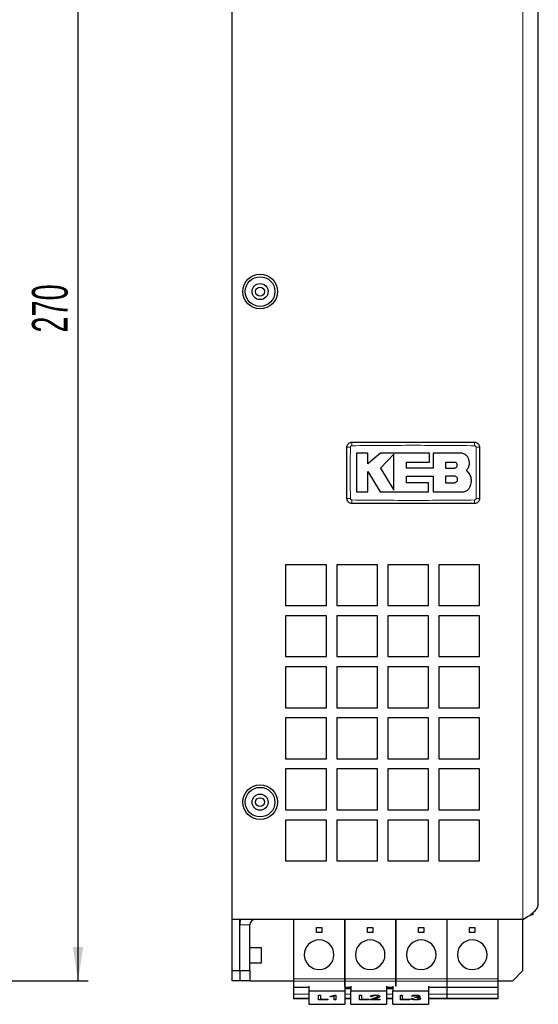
# Model space of a CAD drawing. Header units: millimetres. Extents: x 5 to 418, y 2 to 292.
# Tile 4 of 11: x 182 to 233, y 106 to 203. Entities that reach past the tile are written whole.
import ezdxf

# ---------------------------------------------------------------- set-up
doc = ezdxf.new("R2010")
doc.units = ezdxf.units.MM
doc.layers.add('SLD-0', color=7, linetype='Continuous')
doc.styles.add('SLDTEXTSTYLE0', font='TXT', dxfattribs={"width": 0.605})
doc.dimstyles.new('SLDDIMSTYLE0', dxfattribs={"dimtxt": 3.5, "dimasz": 3.302, "dimexe": 0, "dimexo": 0.0625, "dimgap": 0.875, "dimtad": 1, "dimlfac": 2, "dimrnd": 1e-09, "dimzin": 12, "dimdsep": 46, "dimtxsty": 'SLDTEXTSTYLE0', "dimsah": 1, "dimcen": 0.09, "dimadec": 0, "dimazin": 3, "dimtfac": 1, "dimtofl": 0, "dimtmove": 0, "dimatfit": 3, "dimfxl": 1, "dimfrac": 2, "dimtolj": 1, "dimtzin": 12, "dimarcsym": 0})

# ---------------------------------------------------------------- blocks, each defined once
blk = doc.blocks.new('_D_3')
at = {"layer": 'SLD-0', "color": 7}
for p, q in [((170.813, 243.461), (188.866, 243.461)), ((187.866, 108.461), (187.866, 243.461)), ((170.813, 108.461), (188.866, 108.461))]:
    blk.add_line(p, q, dxfattribs=at)
for points in [[(187.866, 243.461), (187.358, 240.159), (188.374, 240.159)], [(187.866, 108.461), (188.374, 111.763), (187.358, 111.763)]]:
    blk.add_solid(points, dxfattribs=at)
at = {"layer": 'SLD-0', "color": 7, "insert": (183.354, 171.95), "char_height": 3.5, "attachment_point": 1, "rotation": 90, "style": 'SLDTEXTSTYLE0'}
blk.add_mtext('270', dxfattribs=at)

msp = doc.modelspace()

# ---------------------------------------------------------------- linework, layer by layer
at = {"color": 7, "linetype": 'Continuous', "lineweight": 25}
for p, q in [((202.9533, 114.4607), (202.9533, 237.4607)), ((232.9533, 115.9607), (232.9533, 235.9607)), ((216.2478, 160.1502), (215.1481, 160.1502)), ((216.2478, 159.0838), (216.2478, 160.1502)), ((217.4992, 160.1502), (216.2478, 159.0838)), ((222.298, 160.1502), (217.4992, 160.1502)), ((222.298, 159.247), (222.298, 160.1502)), ((222.6455, 160.1502), (222.6455, 158.6704)), ((225.2904, 160.1502), (222.6455, 160.1502)), ((218.8108, 160.0312), (217.4992, 158.6819)), ((220.0557, 159.247), (222.298, 159.247)), ((220.0557, 158.6704), (220.0557, 159.247)), ((224.7354, 159.2399), (223.8649, 159.2399)), ((223.8649, 159.2399), (223.8649, 158.6819)), ((216.2471, 158.333), (217.4577, 156.3435)), ((216.2471, 156.3435), (216.2471, 158.333)), ((217.4992, 158.6819), (218.8108, 156.5262)), ((222.6455, 158.6704), (220.0557, 158.6704)), ((223.8649, 158.6819), (224.7354, 158.6819)), ((226.2037, 158.1265), (225.9191, 158.4789)), ((220.0563, 157.8831), (222.6455, 157.8831)), ((220.0563, 157.2455), (220.0563, 157.8831)), ((222.2081, 157.2455), (220.0563, 157.2455)), ((222.2081, 156.3435), (222.2081, 157.2455)), ((222.6455, 157.8831), (222.6455, 156.3435)), ((223.8649, 157.8831), (223.8649, 157.2455)), ((224.7354, 157.8831), (223.8649, 157.8831)), ((223.8649, 157.2455), (224.7354, 157.2455)), ((215.1481, 156.3435), (216.2471, 156.3435)), ((217.4577, 156.3435), (222.2081, 156.3435)), ((222.6455, 156.3435), (225.484, 156.3435)), ((212.2033, 149.2107), (208.2033, 149.2107)), ((208.2033, 149.2107), (208.2033, 145.2107)), ((212.2033, 145.2107), (212.2033, 149.2107)), ((217.2033, 149.2107), (213.2033, 149.2107)), ((213.2033, 149.2107), (213.2033, 145.2107)), ((217.2033, 145.2107), (217.2033, 149.2107)), ((222.2033, 149.2107), (218.2033, 149.2107)), ((218.2033, 149.2107), (218.2033, 145.2107)), ((222.2033, 145.2107), (222.2033, 149.2107)), ((227.2033, 149.2107), (223.2033, 149.2107)), ((223.2033, 149.2107), (223.2033, 145.2107)), ((227.2033, 145.2107), (227.2033, 149.2107)), ((208.2033, 145.2107), (212.2033, 145.2107)), ((213.2033, 145.2107), (217.2033, 145.2107)), ((218.2033, 145.2107), (222.2033, 145.2107)), ((223.2033, 145.2107), (227.2033, 145.2107)), ((212.2033, 144.2107), (208.2033, 144.2107)), ((208.2033, 144.2107), (208.2033, 140.2107)), ((212.2033, 140.2107), (212.2033, 144.2107)), ((217.2033, 144.2107), (213.2033, 144.2107)), ((213.2033, 144.2107), (213.2033, 140.2107)), ((217.2033, 140.2107), (217.2033, 144.2107)), ((222.2033, 144.2107), (218.2033, 144.2107)), ((218.2033, 144.2107), (218.2033, 140.2107)), ((222.2033, 140.2107), (222.2033, 144.2107)), ((227.2033, 144.2107), (223.2033, 144.2107)), ((223.2033, 144.2107), (223.2033, 140.2107)), ((227.2033, 140.2107), (227.2033, 144.2107)), ((208.2033, 140.2107), (212.2033, 140.2107)), ((213.2033, 140.2107), (217.2033, 140.2107)), ((218.2033, 140.2107), (222.2033, 140.2107)), ((223.2033, 140.2107), (227.2033, 140.2107)), ((212.2033, 139.2107), (208.2033, 139.2107)), ((208.2033, 139.2107), (208.2033, 135.2107)), ((212.2033, 135.2107), (212.2033, 139.2107)), ((217.2033, 139.2107), (213.2033, 139.2107)), ((213.2033, 139.2107), (213.2033, 135.2107)), ((217.2033, 135.2107), (217.2033, 139.2107)), ((222.2033, 139.2107), (218.2033, 139.2107)), ((218.2033, 139.2107), (218.2033, 135.2107)), ((222.2033, 135.2107), (222.2033, 139.2107)), ((227.2033, 139.2107), (223.2033, 139.2107)), ((223.2033, 139.2107), (223.2033, 135.2107)), ((227.2033, 135.2107), (227.2033, 139.2107)), ((208.2033, 135.2107), (212.2033, 135.2107)), ((213.2033, 135.2107), (217.2033, 135.2107)), ((218.2033, 135.2107), (222.2033, 135.2107)), ((223.2033, 135.2107), (227.2033, 135.2107)), ((212.2033, 134.2107), (208.2033, 134.2107)), ((208.2033, 134.2107), (208.2033, 130.2107)), ((212.2033, 130.2107), (212.2033, 134.2107)), ((217.2033, 134.2107), (213.2033, 134.2107)), ((213.2033, 134.2107), (213.2033, 130.2107)), ((217.2033, 130.2107), (217.2033, 134.2107)), ((222.2033, 134.2107), (218.2033, 134.2107)), ((218.2033, 134.2107), (218.2033, 130.2107)), ((222.2033, 130.2107), (222.2033, 134.2107)), ((227.2033, 134.2107), (223.2033, 134.2107)), ((223.2033, 134.2107), (223.2033, 130.2107)), ((227.2033, 130.2107), (227.2033, 134.2107)), ((208.2033, 130.2107), (212.2033, 130.2107)), ((213.2033, 130.2107), (217.2033, 130.2107)), ((218.2033, 130.2107), (222.2033, 130.2107)), ((223.2033, 130.2107), (227.2033, 130.2107)), ((212.2033, 129.2107), (208.2033, 129.2107)), ((208.2033, 129.2107), (208.2033, 125.2107)), ((212.2033, 125.2107), (212.2033, 129.2107)), ((217.2033, 129.2107), (213.2033, 129.2107)), ((213.2033, 129.2107), (213.2033, 125.2107)), ((217.2033, 125.2107), (217.2033, 129.2107)), ((222.2033, 129.2107), (218.2033, 129.2107)), ((218.2033, 129.2107), (218.2033, 125.2107)), ((222.2033, 125.2107), (222.2033, 129.2107)), ((227.2033, 129.2107), (223.2033, 129.2107)), ((223.2033, 129.2107), (223.2033, 125.2107)), ((227.2033, 125.2107), (227.2033, 129.2107)), ((208.2033, 125.2107), (212.2033, 125.2107)), ((213.2033, 125.2107), (217.2033, 125.2107)), ((218.2033, 125.2107), (222.2033, 125.2107)), ((223.2033, 125.2107), (227.2033, 125.2107)), ((212.2033, 124.2107), (208.2033, 124.2107)), ((208.2033, 124.2107), (208.2033, 120.2107)), ((212.2033, 120.2107), (212.2033, 124.2107)), ((217.2033, 124.2107), (213.2033, 124.2107)), ((213.2033, 124.2107), (213.2033, 120.2107)), ((217.2033, 120.2107), (217.2033, 124.2107)), ((222.2033, 124.2107), (218.2033, 124.2107)), ((218.2033, 124.2107), (218.2033, 120.2107)), ((222.2033, 120.2107), (222.2033, 124.2107)), ((227.2033, 124.2107), (223.2033, 124.2107)), ((223.2033, 124.2107), (223.2033, 120.2107)), ((227.2033, 120.2107), (227.2033, 124.2107)), ((208.2033, 120.2107), (212.2033, 120.2107)), ((213.2033, 120.2107), (217.2033, 120.2107)), ((218.2033, 120.2107), (222.2033, 120.2107)), ((223.2033, 120.2107), (227.2033, 120.2107)), ((232.1894, 114.9607), (232.4533, 114.9607)), ((232.4533, 114.9607), (232.4533, 115.1656)), ((202.9533, 109.4607), (202.9533, 114.4607)), ((231.4533, 114.4607), (202.9533, 114.4607)), ((203.7033, 109.4607), (203.7033, 114.4607)), ((204.7033, 109.4607), (204.7033, 113.9607)), ((208.989, 114.4607), (208.989, 108.667)), ((213.979, 114.4607), (213.979, 108.667)), ((213.989, 114.4607), (213.989, 108.667)), ((218.979, 114.4607), (218.979, 108.667)), ((218.989, 114.4607), (218.989, 108.667)), ((223.979, 114.4607), (223.979, 108.667)), ((223.989, 114.4607), (223.989, 108.667)), ((228.979, 114.4607), (228.979, 108.667)), ((231.4533, 109.4607), (231.4533, 114.4607)), ((211.229, 113.1914), (211.229, 113.7014)), ((211.229, 113.7014), (211.739, 113.7014)), ((211.739, 113.1914), (211.229, 113.1914)), ((211.739, 113.7014), (211.739, 113.1914)), ((216.229, 113.1914), (216.229, 113.7014)), ((216.229, 113.7014), (216.739, 113.7014)), ((216.739, 113.1914), (216.229, 113.1914)), ((216.739, 113.7014), (216.739, 113.1914)), ((221.229, 113.1914), (221.229, 113.7014)), ((221.229, 113.7014), (221.739, 113.7014)), ((221.739, 113.1914), (221.229, 113.1914)), ((221.739, 113.7014), (221.739, 113.1914)), ((226.229, 113.1914), (226.229, 113.7014)), ((226.229, 113.7014), (226.739, 113.7014)), ((226.739, 113.1914), (226.229, 113.1914)), ((226.739, 113.7014), (226.739, 113.1914)), ((205.8476, 111.6982), (204.7033, 111.6982)), ((205.8476, 110.2232), (205.8476, 111.6982)), ((204.7033, 110.2232), (205.8476, 110.2232)), ((202.9533, 109.4607), (203.7033, 109.4607)), ((202.9533, 108.4607), (202.9533, 109.4607)), ((203.7033, 109.4607), (203.7033, 108.4607)), ((203.7033, 109.4607), (204.7033, 109.4607)), ((204.7033, 109.4607), (204.7033, 108.4607)), ((213.989, 109.3187), (213.979, 109.3187)), ((213.979, 109.0137), (213.989, 109.0137)), ((218.989, 109.3187), (218.979, 109.3187)), ((218.979, 109.0137), (218.989, 109.0137)), ((230.4533, 108.4607), (231.4533, 109.4607)), ((203.7033, 108.4607), (202.9533, 108.4607)), ((204.7033, 108.4607), (203.7033, 108.4607)), ((204.7033, 108.4607), (208.989, 108.4607)), ((208.989, 108.667), (208.989, 108.4255)), ((208.989, 108.4255), (208.989, 107.8416)), ((213.979, 108.667), (213.979, 108.4255)), ((213.979, 108.4255), (213.979, 107.9473)), ((213.989, 108.667), (213.989, 108.4255)), ((213.989, 108.4255), (213.989, 107.9473)), ((218.979, 108.667), (218.979, 108.4255)), ((218.979, 108.4255), (218.979, 107.9473)), ((218.989, 108.667), (218.989, 108.4255)), ((218.989, 108.4255), (218.989, 107.9473)), ((223.979, 108.667), (223.979, 108.4255)), ((223.979, 108.4607), (223.989, 108.4607)), ((223.979, 108.4255), (223.979, 107.8416)), ((223.989, 108.667), (223.989, 108.4255)), ((223.989, 108.4255), (223.989, 107.8416)), ((228.979, 108.667), (228.979, 108.4255)), ((228.979, 108.4607), (230.4533, 108.4607)), ((228.979, 108.4255), (228.979, 107.8416)), ((208.989, 107.8416), (208.989, 107.8235)), ((210.489, 107.8235), (208.989, 107.8235)), ((208.989, 107.8235), (208.989, 107.1585)), ((208.989, 107.1585), (208.989, 106.7513)), ((210.489, 107.9473), (210.489, 107.4908)), ((210.489, 107.4908), (213.989, 107.4908)), ((210.489, 107.4908), (210.489, 106.1637)), ((211.4254, 107.0659), (211.6072, 107.0659)), ((211.4254, 107.0611), (211.4254, 107.0659)), ((211.4254, 107.0611), (211.6072, 107.0611)), ((211.4254, 106.5966), (211.4254, 107.0611)), ((211.6072, 107.0611), (211.6072, 107.0659)), ((211.6072, 107.0611), (211.6072, 106.6509)), ((213.012, 107.0719), (213.1299, 107.0719)), ((213.012, 107.0671), (213.012, 107.0719)), ((213.012, 107.0671), (213.1299, 107.0671)), ((213.1299, 107.0671), (213.1299, 107.0719)), ((213.1299, 107.0671), (213.1299, 106.5966)), ((213.979, 107.9729), (213.989, 107.9729)), ((213.989, 107.9473), (213.989, 107.4908)), ((214.589, 107.8235), (213.989, 107.8235)), ((214.589, 107.8066), (213.989, 107.8066)), ((213.989, 107.7242), (214.589, 107.7242)), ((213.989, 107.4908), (213.989, 106.1637)), ((214.589, 107.9473), (214.589, 107.4908)), ((214.589, 107.4908), (218.089, 107.4908)), ((214.589, 106.1637), (214.589, 107.4908)), ((215.4467, 107.0659), (215.6285, 107.0659)), ((215.4467, 107.0611), (215.4467, 107.0659)), ((215.4467, 106.5966), (215.4467, 107.0611)), ((215.4467, 107.0611), (215.6285, 107.0611)), ((215.6285, 107.0611), (215.6285, 107.0659)), ((215.6285, 107.0611), (215.6285, 106.6509)), ((216.9808, 107.0671), (216.9808, 107.0719)), ((218.089, 107.9473), (218.089, 107.4908)), ((218.689, 107.8235), (218.089, 107.8235)), ((218.689, 107.8066), (218.089, 107.8066)), ((218.089, 107.7242), (218.689, 107.7242)), ((218.089, 107.4908), (218.089, 106.1637)), ((218.689, 107.9473), (218.689, 107.4908)), ((218.689, 107.4908), (222.189, 107.4908)), ((218.689, 106.1637), (218.689, 107.4908)), ((218.979, 107.9729), (218.989, 107.9729)), ((219.4515, 107.0659), (219.6333, 107.0659)), ((219.4515, 107.0611), (219.4515, 107.0659)), ((219.4515, 106.5966), (219.4515, 107.0611)), ((219.4515, 107.0611), (219.6333, 107.0611)), ((219.6333, 107.0611), (219.6333, 107.0659)), ((219.6333, 107.0611), (219.6333, 106.6509)), ((220.9479, 107.0671), (220.9479, 107.0719)), ((222.189, 107.9473), (222.189, 107.4908)), ((223.979, 107.8235), (222.189, 107.8235)), ((222.189, 107.4908), (222.189, 106.1637)), ((223.979, 107.8416), (223.979, 107.8235)), ((223.979, 107.8235), (223.979, 107.1585)), ((223.979, 107.1585), (223.979, 106.7513)), ((223.989, 107.8416), (223.989, 107.8235)), ((228.979, 107.8235), (223.989, 107.8235)), ((223.989, 107.8235), (223.989, 107.1585)), ((223.989, 107.1585), (223.989, 106.7513)), ((228.979, 107.8416), (228.979, 107.8235)), ((228.979, 107.8235), (228.979, 107.1585)), ((228.979, 107.1585), (228.979, 106.7513)), ((208.989, 106.7513), (208.989, 106.7189)), ((210.489, 106.7189), (208.989, 106.7189)), ((208.989, 106.7189), (208.989, 106.7121)), ((210.489, 106.7121), (208.989, 106.7121)), ((210.489, 106.1637), (213.989, 106.1637)), ((212.3345, 106.5966), (211.4254, 106.5966)), ((211.6072, 106.6557), (212.3345, 106.6557)), ((211.6072, 106.6509), (212.3345, 106.6509)), ((212.3345, 106.6509), (212.3345, 106.6557)), ((212.3345, 106.6509), (212.3345, 106.5966)), ((212.5845, 106.9465), (212.5845, 106.9513)), ((212.5845, 106.8922), (212.5845, 106.9465)), ((212.9481, 106.5966), (212.9481, 106.9646)), ((213.1299, 106.5966), (212.9481, 106.5966)), ((214.589, 106.7189), (213.989, 106.7189)), ((214.589, 106.7121), (213.989, 106.7121)), ((214.589, 106.1637), (218.089, 106.1637)), ((216.3558, 106.5966), (215.4467, 106.5966)), ((215.6285, 106.6557), (216.3558, 106.6557)), ((215.6285, 106.6509), (216.3558, 106.6509)), ((216.3558, 106.6509), (216.3558, 106.6557)), ((216.3558, 106.6509), (216.3558, 106.5966)), ((217.424, 106.5966), (216.4922, 106.5966)), ((216.5149, 106.9284), (216.5149, 106.9332)), ((216.6967, 106.9223), (216.5149, 106.9284)), ((216.7422, 106.6557), (217.424, 106.6557)), ((216.7422, 106.6509), (217.424, 106.6509)), ((217.424, 106.9369), (217.424, 106.9418)), ((217.424, 106.6509), (217.424, 106.6557)), ((217.424, 106.6509), (217.424, 106.5966)), ((218.689, 106.7189), (218.089, 106.7189)), ((218.689, 106.7121), (218.089, 106.7121)), ((218.689, 106.1637), (222.189, 106.1637)), ((220.3606, 106.5966), (219.4515, 106.5966)), ((219.6333, 106.6557), (220.3606, 106.6557)), ((219.6333, 106.6509), (220.3606, 106.6509)), ((220.3606, 106.6509), (220.3606, 106.6557)), ((220.3606, 106.6509), (220.3606, 106.5966)), ((220.4969, 106.7281), (220.6787, 106.7341)), ((220.4969, 106.7233), (220.6787, 106.7293)), ((220.4969, 106.7233), (220.4969, 106.7281)), ((220.5197, 106.9525), (220.5197, 106.9573)), ((220.7015, 106.9465), (220.5197, 106.9525)), ((220.6787, 106.7293), (220.6787, 106.7341)), ((220.8378, 106.8242), (220.8606, 106.8789)), ((220.8378, 106.8194), (220.8606, 106.8741)), ((220.8378, 106.8194), (220.8378, 106.8242)), ((220.8606, 106.8789), (220.8879, 106.8782)), ((220.8606, 106.8741), (220.8606, 106.8789)), ((220.8606, 106.8741), (220.8879, 106.8734)), ((220.8879, 106.8734), (220.8879, 106.8782)), ((220.9532, 106.6388), (220.9532, 106.6436)), ((221.3606, 106.9462), (221.3606, 106.951)), ((221.4287, 106.7366), (221.4287, 106.7414)), ((223.979, 106.7189), (222.189, 106.7189)), ((223.979, 106.7121), (222.189, 106.7121)), ((223.979, 106.7513), (223.979, 106.7189)), ((223.979, 106.7189), (223.979, 106.7121)), ((223.989, 106.7513), (223.989, 106.7189)), ((228.979, 106.7189), (223.989, 106.7189)), ((223.989, 106.7189), (223.989, 106.7121)), ((228.979, 106.7121), (223.989, 106.7121)), ((228.979, 106.7513), (228.979, 106.7189)), ((228.979, 106.7189), (228.979, 106.7121))]:
    msp.add_line(p, q, dxfattribs=at)
at = {"color": 7, "linetype": 'Continuous', "lineweight": 18}
for p, q in [((231.4533, 114.4607), (231.4533, 237.4607)), ((204.7033, 113.9607), (203.7033, 113.9607)), ((213.979, 109.0241), (213.989, 109.0241)), ((218.979, 109.0241), (218.989, 109.0241)), ((213.979, 108.667), (208.989, 108.667)), ((213.979, 108.4255), (208.989, 108.4255)), ((218.979, 108.667), (213.989, 108.667)), ((218.979, 108.4255), (213.989, 108.4255)), ((223.979, 108.667), (218.989, 108.667)), ((223.979, 108.4255), (218.989, 108.4255)), ((228.979, 108.667), (223.989, 108.667)), ((228.979, 108.4255), (223.989, 108.4255)), ((210.489, 107.8416), (208.989, 107.8416)), ((210.489, 107.1585), (208.989, 107.1585)), ((214.589, 107.8416), (213.989, 107.8416)), ((214.589, 107.1585), (213.989, 107.1585)), ((218.689, 107.8416), (218.089, 107.8416)), ((218.689, 107.1585), (218.089, 107.1585)), ((223.979, 107.8416), (222.189, 107.8416)), ((223.979, 107.1585), (222.189, 107.1585)), ((228.979, 107.8416), (223.989, 107.8416)), ((228.979, 107.1585), (223.989, 107.1585)), ((210.489, 106.7513), (208.989, 106.7513)), ((214.589, 106.7513), (213.989, 106.7513)), ((216.8508, 106.769), (216.8508, 106.7738)), ((218.689, 106.7513), (218.089, 106.7513)), ((223.979, 106.7513), (222.189, 106.7513)), ((228.979, 106.7513), (223.989, 106.7513))]:
    msp.add_line(p, q, dxfattribs=at)
at = {"color": 7, "linetype": 'Continuous', "lineweight": 25, "flags": 128}
msp.add_lwpolyline([(203.7891, 114.4607), (203.7321, 114.2533), (203.7033, 113.9607)], dxfattribs=at)
at = {"color": 7, "linetype": 'Continuous', "lineweight": 25}
for centre, radius in [((205.7033, 175.9607), 1.7), ((205.7033, 175.9607), 1.45), ((205.7033, 175.9607), 0.7875), ((205.7033, 175.9607), 0.4375), ((205.7033, 125.9607), 1.7), ((205.7033, 125.9607), 1.45), ((205.7033, 125.9607), 0.7875), ((205.7033, 125.9607), 0.4375)]:
    msp.add_circle(centre, radius, dxfattribs=at)
at = {"color": 7, "linetype": 'Continuous', "lineweight": 18}
for centre, radius, start, end in [((221.7426, 160.9517), 7.0441, 177.893288, 180.691365), ((219.6641, 160.9517), 7.0439, 359.308621, 2.106755), ((214.4622, 153.468), 7.2473, 89.328019, 92.047607), ((226.9443, 153.4677), 7.2475, 87.952474, 90.671954), ((214.4622, 162.9485), 7.2425, 267.951047, 270.672418), ((221.7388, 155.4696), 7.0403, 179.308283, 182.10781), ((219.664, 155.4696), 7.044, 357.893277, 0.691368), ((226.9443, 162.9536), 7.2476, 269.328049, 272.047515)]:
    msp.add_arc(centre, radius, start, end, dxfattribs=at)
at = {"color": 7, "linetype": 'Continuous', "lineweight": 25}
for centre, radius, start, end in [((205.2033, 113.9607), 0.5, 90, 180), ((211.484, 111.0214), 1.45, 90, 270), ((211.484, 111.0214), 1.45, 270, 90), ((216.484, 111.0214), 1.45, 90, 270), ((216.484, 111.0214), 1.45, 270, 90), ((221.484, 111.0214), 1.45, 90, 270), ((221.484, 111.0214), 1.45, 270, 90), ((226.484, 111.0214), 1.45, 90, 270), ((226.484, 111.0214), 1.45, 270, 90)]:
    msp.add_arc(centre, radius, start, end, dxfattribs=at)
for points, knots in [([(214.2033, 160.7107), (214.2088, 160.7669), (214.2198, 160.8793), (214.306, 161.0291), (214.4329, 161.1422), (214.5735, 161.2021), (214.6664, 161.2082), (214.7033, 161.2107)], [0, 0, 0, 0, 0.2146728, 0.4293525, 0.6440267, 0.8586958, 1, 1, 1, 1]), ([(214.7033, 161.2107), (216.7031, 161.2107), (220.7031, 161.2107), (224.7031, 161.2107), (226.7033, 161.2107)], [0, 0, 0, 0, 0.499961, 1, 1, 1, 1]), ([(226.7033, 161.2107), (226.7595, 161.2051), (226.8719, 161.1941), (227.0217, 161.1079), (227.1348, 160.981), (227.1947, 160.8405), (227.2008, 160.7475), (227.2033, 160.7107)], [0, 0, 0, 0, 0.2146724, 0.429352, 0.6440262, 0.8586956, 1, 1, 1, 1]), ([(214.2033, 155.7107), (214.2033, 156.2423), (214.2033, 157.3414), (214.2033, 159.0081), (214.2033, 160.1431), (214.2033, 160.7107)], [0, 0, 0, 0, 0.3189779, 0.6594764, 1, 1, 1, 1]), ([(215.1481, 160.1502), (215.1481, 159.6296), (215.1481, 158.3608), (215.1481, 157.0918), (215.1481, 156.3435)], [0, 0, 0, 0, 0.4103295, 1, 1, 1, 1]), ([(226.2037, 159.2369), (226.1937, 159.3395), (226.1735, 159.5448), (226.0161, 159.8184), (225.7845, 160.025), (225.5277, 160.1346), (225.3579, 160.1458), (225.2904, 160.1502)], [0, 0, 0, 0, 0.21459, 0.4291787, 0.6437975, 0.8584406, 1, 1, 1, 1]), ([(227.2033, 160.7107), (227.2033, 160.179), (227.2033, 159.0799), (227.2033, 157.4132), (227.2033, 156.2782), (227.2033, 155.7107)], [0, 0, 0, 0, 0.3189779, 0.6594763, 1, 1, 1, 1]), ([(218.8108, 156.5262), (218.8108, 157.0466), (218.8108, 158.2148), (218.8108, 159.3833), (218.8108, 160.0312)], [0, 0, 0, 0, 0.44547751, 1, 1, 1, 1]), ([(224.7354, 158.6819), (224.7668, 158.685), (224.8297, 158.6912), (224.9132, 158.7394), (224.9767, 158.8104), (225.0129, 158.899), (225.0178, 158.9943), (224.9908, 159.0859), (224.935, 159.1634), (224.8569, 159.2178), (224.786, 159.2382), (224.7451, 159.2396), (224.7354, 159.2399)], [0, 0, 0, 0, 0.10757797, 0.21515507, 0.32274136, 0.43026461, 0.53768061, 0.64498658, 0.75221303, 0.85941075, 0.96664052, 1, 1, 1, 1]), ([(225.9191, 158.4789), (225.9887, 158.5633), (226.1281, 158.7321), (226.2068, 159.0082), (226.2045, 159.1769), (226.2037, 159.2369)], [0, 0, 0, 0, 0.3919653, 0.7839447, 1, 1, 1, 1]), ([(224.7354, 157.2455), (224.7713, 157.2491), (224.8429, 157.2561), (224.9383, 157.311), (225.0109, 157.3919), (225.0523, 157.4929), (225.0581, 157.6017), (225.0276, 157.7063), (224.9642, 157.795), (224.875, 157.8575), (224.7937, 157.8812), (224.7467, 157.8827), (224.7354, 157.8831)], [0, 0, 0, 0, 0.1073587, 0.214721, 0.322003, 0.4292233, 0.5364373, 0.6436973, 0.7510459, 0.8585026, 0.9660513, 1, 1, 1, 1]), ([(226.2673, 156.8694), (226.3176, 157.01), (226.4183, 157.2911), (226.3902, 157.7416), (226.2645, 158.0011), (226.2037, 158.1265)], [0, 0, 0, 0, 0.3407821, 0.6815687, 1, 1, 1, 1]), ([(225.484, 156.3435), (225.5792, 156.3529), (225.7696, 156.3715), (226.022, 156.5177), (226.1859, 156.6963), (226.2468, 156.8258), (226.2673, 156.8694)], [0, 0, 0, 0, 0.2851253, 0.5702516, 0.8553553, 1, 1, 1, 1]), ([(214.7033, 155.2107), (214.6471, 155.2162), (214.5346, 155.2272), (214.3848, 155.3134), (214.2717, 155.4403), (214.2118, 155.5809), (214.2057, 155.6738), (214.2033, 155.7107)], [0, 0, 0, 0, 0.2146723, 0.429352, 0.6440261, 0.8586954, 1, 1, 1, 1]), ([(227.2033, 155.7107), (227.1977, 155.6545), (227.1867, 155.542), (227.1005, 155.3922), (226.9736, 155.2791), (226.8331, 155.2192), (226.7401, 155.2131), (226.7033, 155.2107)], [0, 0, 0, 0, 0.2146728, 0.4293525, 0.6440267, 0.8586958, 1, 1, 1, 1]), ([(226.7033, 155.2107), (224.7034, 155.2107), (220.7034, 155.2107), (216.7034, 155.2107), (214.7033, 155.2107)], [0, 0, 0, 0, 0.499961, 1, 1, 1, 1]), ([(231.4533, 114.4607), (231.6536, 114.588), (232.0543, 114.8429), (232.5563, 115.2252), (232.8915, 115.598), (232.9332, 115.843), (232.9533, 115.9607)], [0, 0, 0, 0, 0.2547259, 0.5096179, 0.7645109, 1, 1, 1, 1]), ([(212.5845, 106.9513), (212.6839, 106.9691), (212.8614, 107.0009), (212.966, 107.0502), (213.012, 107.0719)], [0, 0, 0, 0, 0.5602037, 1, 1, 1, 1]), ([(212.5845, 106.9465), (212.6839, 106.9643), (212.8614, 106.9961), (212.966, 107.0454), (213.012, 107.0671)], [0, 0, 0, 0, 0.5602037, 1, 1, 1, 1]), ([(216.5149, 106.9332), (216.5237, 106.9525), (216.5412, 106.9911), (216.6448, 107.0397), (216.8076, 107.0683), (216.923, 107.0707), (216.9808, 107.0719)], [0, 0, 0, 0, 0.28092, 0.5601055, 0.7797736, 1, 1, 1, 1]), ([(216.5149, 106.9284), (216.5237, 106.9477), (216.5412, 106.9863), (216.6448, 107.0349), (216.8076, 107.0634), (216.923, 107.0659), (216.9808, 107.0671)], [0, 0, 0, 0, 0.28092, 0.5601055, 0.7797736, 1, 1, 1, 1]), ([(216.9808, 107.0719), (217.0513, 107.0703), (217.192, 107.0669), (217.3353, 107.0283), (217.4116, 106.9852), (217.4199, 106.9563), (217.424, 106.9418)], [0, 0, 0, 0, 0.2796935, 0.5582605, 0.779102, 1, 1, 1, 1]), ([(216.9808, 107.0671), (217.0513, 107.0654), (217.192, 107.0621), (217.3353, 107.0235), (217.4116, 106.9804), (217.4199, 106.9514), (217.424, 106.9369)], [0, 0, 0, 0, 0.2796935, 0.5582605, 0.779102, 1, 1, 1, 1]), ([(220.5197, 106.9573), (220.5324, 106.9736), (220.5578, 107.0062), (220.6601, 107.0451), (220.8002, 107.0684), (220.8987, 107.0707), (220.9479, 107.0719)], [0, 0, 0, 0, 0.280681, 0.5599996, 0.7799415, 1, 1, 1, 1]), ([(220.5197, 106.9525), (220.5324, 106.9688), (220.5578, 107.0014), (220.6601, 107.0403), (220.8002, 107.0636), (220.8987, 107.0659), (220.9479, 107.0671)], [0, 0, 0, 0, 0.280681, 0.5599996, 0.7799415, 1, 1, 1, 1]), ([(220.9479, 107.0719), (221.0121, 107.0696), (221.1406, 107.0649), (221.2752, 107.0306), (221.3503, 106.9912), (221.3571, 106.9644), (221.3606, 106.951)], [0, 0, 0, 0, 0.27905485, 0.5587479, 0.77918789, 1, 1, 1, 1]), ([(220.9479, 107.0671), (221.0121, 107.0648), (221.1406, 107.0601), (221.2752, 107.0258), (221.3503, 106.9864), (221.3571, 106.9596), (221.3606, 106.9462)], [0, 0, 0, 0, 0.2790548, 0.5587479, 0.7791879, 1, 1, 1, 1]), ([(212.9481, 106.9646), (212.8872, 106.9485), (212.7784, 106.9199), (212.6437, 106.9007), (212.5845, 106.8922)], [0, 0, 0, 0, 0.5597552, 1, 1, 1, 1]), ([(216.4922, 106.6014), (216.5014, 106.6202), (216.5197, 106.6577), (216.6513, 106.7167), (216.7751, 106.7521), (216.8508, 106.7738)], [0, 0, 0, 0, 0.2789983, 0.5591533, 1, 1, 1, 1]), ([(216.4922, 106.5966), (216.5014, 106.6153), (216.5197, 106.6529), (216.6513, 106.7118), (216.7751, 106.7473), (216.8508, 106.769)], [0, 0, 0, 0, 0.2789983, 0.5591533, 1, 1, 1, 1]), ([(216.9741, 107.0189), (216.9419, 107.0181), (216.8775, 107.0166), (216.7955, 107.0019), (216.7097, 106.972), (216.7021, 106.9428), (216.6967, 106.9223)], [0, 0, 0, 0, 0.1869992, 0.3738594, 0.5610311, 1, 1, 1, 1]), ([(217.0124, 106.7411), (216.9788, 106.7315), (216.9234, 106.7157), (216.8475, 106.6933), (216.7871, 106.6734), (216.7571, 106.6584), (216.7422, 106.6509)], [0, 0, 0, 0, 0.3400533, 0.5600752, 0.7800781, 1, 1, 1, 1]), ([(216.8508, 106.7738), (216.9502, 106.801), (217.0884, 106.839), (217.2192, 106.8982), (217.2345, 106.9279), (217.2422, 106.9427)], [0, 0, 0, 0, 0.5606052, 0.780638, 1, 1, 1, 1]), ([(216.8508, 106.769), (216.9502, 106.7962), (217.0884, 106.8341), (217.2192, 106.8934), (217.2345, 106.9231), (217.2422, 106.9379)], [0, 0, 0, 0, 0.5606052, 0.780638, 1, 1, 1, 1]), ([(217.2422, 106.9379), (217.239, 106.9492), (217.2327, 106.9718), (217.1653, 106.9988), (217.0745, 107.0162), (217.0076, 107.018), (216.9741, 107.0189)], [0, 0, 0, 0, 0.2804253, 0.5599428, 0.7799288, 1, 1, 1, 1]), ([(217.424, 106.9369), (217.4151, 106.9154), (217.3972, 106.8723), (217.236, 106.8068), (217.0973, 106.766), (217.0124, 106.7411)], [0, 0, 0, 0, 0.279141, 0.5590777, 1, 1, 1, 1]), ([(220.9504, 106.5906), (220.8807, 106.5932), (220.7411, 106.5983), (220.5515, 106.6472), (220.5176, 106.6944), (220.4969, 106.7233)], [0, 0, 0, 0, 0.2799899, 0.5605586, 1, 1, 1, 1]), ([(220.6787, 106.7341), (220.6972, 106.7103), (220.723, 106.6772), (220.8466, 106.6468), (220.9177, 106.6447), (220.9532, 106.6436)], [0, 0, 0, 0, 0.55962411, 0.77983399, 1, 1, 1, 1]), ([(220.6787, 106.7293), (220.6972, 106.7055), (220.723, 106.6723), (220.8466, 106.642), (220.9177, 106.6399), (220.9532, 106.6388)], [0, 0, 0, 0, 0.55962411, 0.77983399, 1, 1, 1, 1]), ([(220.9529, 107.0189), (220.9145, 107.0175), (220.8377, 107.0149), (220.7335, 106.9881), (220.7136, 106.9623), (220.7015, 106.9465)], [0, 0, 0, 0, 0.2800526, 0.5599026, 1, 1, 1, 1]), ([(220.9632, 106.8258), (220.9393, 106.8253), (220.8967, 106.8243), (220.8558, 106.8209), (220.8378, 106.8194)], [0, 0, 0, 0, 0.55969445, 1, 1, 1, 1]), ([(220.8879, 106.8782), (220.9309, 106.8792), (221.0168, 106.8812), (221.1168, 106.9009), (221.1718, 106.9269), (221.1764, 106.9448), (221.1787, 106.9537)], [0, 0, 0, 0, 0.2801509, 0.5592967, 0.7793444, 1, 1, 1, 1]), ([(220.8879, 106.8734), (220.9309, 106.8744), (221.0168, 106.8764), (221.1168, 106.896), (221.1718, 106.9221), (221.1764, 106.94), (221.1787, 106.9489)], [0, 0, 0, 0, 0.2801509, 0.55929672, 0.77934439, 1, 1, 1, 1]), ([(221.4287, 106.7366), (221.4229, 106.7163), (221.4111, 106.6758), (221.2907, 106.6276), (221.1301, 106.5958), (221.0103, 106.5923), (220.9504, 106.5906)], [0, 0, 0, 0, 0.2804019, 0.5599334, 0.7800576, 1, 1, 1, 1]), ([(221.1787, 106.9489), (221.1763, 106.9586), (221.1713, 106.9779), (221.1156, 107.0012), (221.0387, 107.0164), (220.9815, 107.018), (220.9529, 107.0189)], [0, 0, 0, 0, 0.28046105, 0.55988555, 0.77999565, 1, 1, 1, 1]), ([(220.9532, 106.6436), (221.0016, 106.646), (221.0987, 106.6506), (221.2227, 106.6871), (221.2378, 106.7205), (221.2469, 106.7408)], [0, 0, 0, 0, 0.2792491, 0.5603806, 1, 1, 1, 1]), ([(220.9532, 106.6388), (221.0016, 106.6411), (221.0987, 106.6458), (221.2227, 106.6823), (221.2378, 106.7156), (221.2469, 106.736)], [0, 0, 0, 0, 0.2792491, 0.5603806, 1, 1, 1, 1]), ([(221.2469, 106.736), (221.2438, 106.7483), (221.2374, 106.7729), (221.1694, 106.8029), (221.0725, 106.8227), (220.9996, 106.8248), (220.9632, 106.8258)], [0, 0, 0, 0, 0.2805844, 0.5600679, 0.7800546, 1, 1, 1, 1]), ([(221.3606, 106.9462), (221.3579, 106.9356), (221.3525, 106.9144), (221.2962, 106.8785), (221.2137, 106.8617), (221.1635, 106.8515)], [0, 0, 0, 0, 0.2809982, 0.5617799, 1, 1, 1, 1]), ([(221.1635, 106.8563), (221.2113, 106.851), (221.307, 106.8405), (221.408, 106.7973), (221.4209, 106.7626), (221.4287, 106.7414)], [0, 0, 0, 0, 0.2796652, 0.5598104, 1, 1, 1, 1]), ([(221.1635, 106.8515), (221.2113, 106.8462), (221.307, 106.8357), (221.408, 106.7925), (221.4209, 106.7578), (221.4287, 106.7366)], [0, 0, 0, 0, 0.2796652, 0.5598104, 1, 1, 1, 1])]:
    msp.add_open_spline(points, degree=3, knots=knots, dxfattribs=at)
at = {"color": 7, "linetype": 'Continuous', "lineweight": 18}
for points, knots in [([(214.5472, 160.7148), (214.5415, 160.1464), (214.53, 159.0095), (214.5306, 157.3399), (214.5418, 156.239), (214.5472, 155.7065)], [0, 0, 0, 0, 0.3404987, 0.6810489, 1, 1, 1, 1]), ([(214.699, 160.8667), (214.6879, 160.8659), (214.6599, 160.8637), (214.6176, 160.8451), (214.5792, 160.8108), (214.5528, 160.7657), (214.5491, 160.7317), (214.5472, 160.7148)], [0, 0, 0, 0, 0.140567, 0.3553278, 0.5708439, 0.7860438, 1, 1, 1, 1]), ([(226.7075, 160.8667), (224.7059, 160.887), (220.7031, 160.9276), (216.7003, 160.887), (214.699, 160.8667)], [0, 0, 0, 0, 0.500039, 1, 1, 1, 1]), ([(226.8593, 160.7148), (226.8585, 160.7259), (226.8563, 160.7539), (226.8378, 160.7963), (226.8035, 160.8347), (226.7584, 160.8611), (226.7244, 160.8649), (226.7075, 160.8667)], [0, 0, 0, 0, 0.1406564, 0.3555028, 0.5710316, 0.7861708, 1, 1, 1, 1]), ([(226.8593, 155.7065), (226.8651, 156.2749), (226.8765, 157.4119), (226.876, 159.0814), (226.8647, 160.1824), (226.8593, 160.7148)], [0, 0, 0, 0, 0.3404988, 0.6810495, 1, 1, 1, 1]), ([(214.5472, 155.7065), (214.5481, 155.6954), (214.5502, 155.6674), (214.5687, 155.625), (214.603, 155.5866), (214.6482, 155.5602), (214.6821, 155.5565), (214.699, 155.5546)], [0, 0, 0, 0, 0.1406569, 0.3555038, 0.5710329, 0.7861716, 1, 1, 1, 1]), ([(214.699, 155.5546), (216.7006, 155.5343), (220.7034, 155.4937), (224.7063, 155.5343), (226.7075, 155.5546)], [0, 0, 0, 0, 0.50003916, 1, 1, 1, 1]), ([(226.7075, 155.5546), (226.7186, 155.5555), (226.7466, 155.5576), (226.789, 155.5762), (226.8273, 155.6105), (226.8537, 155.6557), (226.8575, 155.6896), (226.8593, 155.7065)], [0, 0, 0, 0, 0.1405668, 0.3553275, 0.5708435, 0.7860436, 1, 1, 1, 1])]:
    msp.add_open_spline(points, degree=3, knots=knots, dxfattribs=at)

# ---------------------------------------------------------------- dimensions: what is measured, and where the dimension line sits
at = {"layer": 'SLD-0', "color": 7}
dim = msp.add_linear_dim(base=(187.8658, 243.4607), p1=(170.8127, 108.4607), p2=(170.8127, 243.4607), angle=90, dimstyle='SLDDIMSTYLE0', dxfattribs=at)
dim.commit()
dim.dimension.update_dxf_attribs({"geometry": '_D_3', "text_midpoint": (187.8658, 175.9607), "dimtype": 160})

doc.saveas('drawing.dxf')
